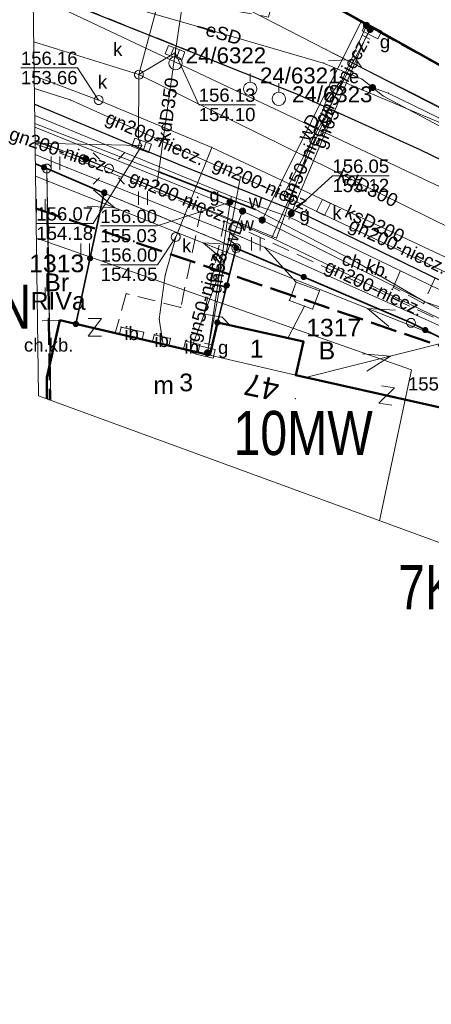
# Model space of a CAD drawing. Header units: metres. Extents: x 6492566 to 6492823, y 5613584 to 5613735.
# Tile 3 of 32: x 6492652 to 6492675, y 5613613 to 5613668. Entities that reach past the tile are written whole.
import ezdxf
from ezdxf.enums import TextEntityAlignment as Align

# ---------------------------------------------------------------- set-up
doc = ezdxf.new("R2010")
doc.units = ezdxf.units.M
for name, pattern in [('L_0_06', [2, 1.5, -0.5]), ('L_2_17', [0]), ('PRZER1-1', [2, 1, -1]), ('PRZER2-1', [3, 2, -1]), ('PRZER3-1', [4, 3, -1])]:
    doc.linetypes.add(name, pattern=pattern)
doc.layers.get('0').update_dxf_attribs({"linetype": 'CONTINUOUS', "lineweight": 18, "true_color": 0x000000})
for name, color, linetype, lineweight in [('GEPADR', 7, 'CONTINUOUS', 18), ('GEPADR_O', 7, 'CONTINUOUS', 18), ('GEPPGD', 7, 'CONTINUOUS', 18), ('GEPPHC', 7, 'CONTINUOUS', 18), ('GESBLO', 7, 'CONTINUOUS', 18), ('GESBLO_O', 7, 'CONTINUOUS', 18), ('GESBZO', 7, 'CONTINUOUS', 50), ('GESBZO_O', 7, 'CONTINUOUS', 50), ('GESDZI', 7, 'CONTINUOUS', 18), ('GESDZI_O', 7, 'CONTINUOUS', 18), ('GOSRBG', 7, 'CONTINUOUS', 18), ('GSLKOG', 7, 'CONTINUOUS', 35), ('GSLKRW', 7, 'CONTINUOUS', 25), ('GSPPPK', 7, 'CONTINUOUS', 18), ('GSPPPK_O', 7, 'CONTINUOUS', 18), ('GSPPRB', 7, 'CONTINUOUS', 18), ('GSPWPS_O', 7, 'CONTINUOUS', 13), ('GSSIIN', 7, 'CONTINUOUS', 18), ('GSSIIN_O', 7, 'CONTINUOUS', 18), ('GSSKOD', 7, 'PRZER2-1', 18), ('GSSKOD_O', 7, 'PRZER2-1', 18), ('GSSUTR', 7, 'PRZER2-1', 18), ('GULLOB', 7, 'CONTINUOUS', 35), ('GUPELA', 7, 'CONTINUOUS', 18), ('GUPIWZ', 7, 'CONTINUOUS', 18), ('GUPIWZ_O', 7, 'CONTINUOUS', 18), ('GUPPRZ', 7, 'CONTINUOUS', 18), ('GUPPRZ_O', 7, 'CONTINUOUS', 18), ('GUPZCP', 7, 'CONTINUOUS', 18), ('GUSIKP', 7, 'CONTINUOUS', 18)]:
    doc.layers.add(name, color=color, linetype=linetype, lineweight=lineweight)
for name, color, linetype, lineweight, true_color in [('GESKKL', 7, 'PRZER3-1', 18, 0x24bc24), ('GESKKL_O', 7, 'PRZER3-1', 18, 0x24bc24), ('GESUZY', 7, 'PRZER1-1', 18, 0x008000), ('GESUZY_O', 7, 'PRZER1-1', 18, 0x008000), ('GULEPR', 1, 'CONTINUOUS', 18, 0xff0000), ('GULEPR_O', 1, 'CONTINUOUS', 18, 0xff0000), ('GULGPR', 7, 'CONTINUOUS', 18, 0xbfbf00), ('GULGPR_O', 7, 'CONTINUOUS', 18, 0xbfbf00), ('GULKPR', 7, 'CONTINUOUS', 18, 0x803300), ('GULKPR_O', 7, 'CONTINUOUS', 18, 0x803300), ('GULTPR', 7, 'CONTINUOUS', 18, 0xff9100), ('GULWPR', 5, 'CONTINUOUS', 18, 0x0000ff), ('GULWPR_O', 5, 'CONTINUOUS', 18, 0x0000ff), ('GUPEUT', 1, 'CONTINUOUS', 18, 0xff0000), ('GUPEUT_O', 1, 'CONTINUOUS', 18, 0xff0000), ('GUPGSG', 7, 'CONTINUOUS', 18, 0xbfbf00), ('GUPGSG_O', 7, 'CONTINUOUS', 18, 0xbfbf00), ('GUPGUT', 7, 'CONTINUOUS', 18, 0xbfbf00), ('GUPGZA', 7, 'CONTINUOUS', 18, 0xbfbf00), ('GUPGZA_O', 7, 'CONTINUOUS', 18, 0xbfbf00), ('GUPKKS', 7, 'CONTINUOUS', 18, 0x803300), ('GUPKSD', 7, 'CONTINUOUS', 18, 0x803300), ('GUPKSD_O', 7, 'CONTINUOUS', 18, 0x803300), ('GUPWZA', 5, 'CONTINUOUS', 18, 0x0000ff), ('GUPWZA_O', 5, 'CONTINUOUS', 18, 0x0000ff), ('mpzp_linia_zabudowy_nieprzekraczalna', 7, 'L_2_17', 18, 0xd2691e), ('mpzp_linie_rozgraniczajace', 7, 'L_0_06', 50, 0xd2691e)]:
    doc.layers.add(name, color=color, linetype=linetype, lineweight=lineweight, true_color=true_color)
doc.styles.add('Arial', font='Arial.ttf')
doc.styles.add('GEO-INFO', font='Arial')
doc.linetypes.add('L_2_17_SHX', pattern='A,0,-0.25,[5,mdcp Biasa 06 III 2025.shx,S=0.05,R=0,X=0,Y=0],-0.5,[6,mdcp Biasa 06 III 2025.shx,S=0.05,R=0,X=0,Y=0],-0.5,[7,mdcp Biasa 06 III 2025.shx,S=0.05,R=0,X=0,Y=0],-0.5,[8,mdcp Biasa 06 III 2025.shx,S=0.05,R=0,X=0,Y=0],-0.5,-0.5,-0.5,-0.5,-0.5,-0.25', length=4.5)

# ---------------------------------------------------------------- blocks, each defined once
blk = doc.blocks.new('SOPGM')
at = {"color": 0}
blk.add_lwpolyline([(0, 1.75), (0, 0.75)], dxfattribs=at)
blk.add_lwpolyline([(0, 0.75), (0.231763, 0.713292), (0.440839, 0.606763), (0.606763, 0.440839), (0.713292, 0.231763), (0.75, 0), (0.713292, -0.231763), (0.606763, -0.440839), (0.440839, -0.606763), (0.231763, -0.713292), (0, -0.75), (-0.231763, -0.713292), (-0.440839, -0.606763), (-0.606763, -0.440839), (-0.713292, -0.231763), (-0.75, 0), (-0.713292, 0.231763), (-0.606763, 0.440839), (-0.440839, 0.606763), (-0.231763, 0.713292)], close=True, dxfattribs=at)
blk = doc.blocks.new('EPPHC')
at = {"color": 0}
blk.add_lwpolyline([(-0.75, 1), (0.75, 1), (-0.75, -1), (0.75, -1)], dxfattribs=at)
blk = doc.blocks.new('SPTRW')
at = {"color": 0}
for points in [[(-0.51332, 0.7233), (-0.51332, -0.7767)], [(0.48668, -0.7767), (0.48668, 0.7233)]]:
    blk.add_lwpolyline(points, dxfattribs=at)
blk = doc.blocks.new('KOLO')
blk.add_hatch(color=0).paths.add_polyline_path([(-0.5, 0), (-0.482963, -0.12941), (-0.433013, -0.25), (-0.353553, -0.353553), (-0.25, -0.433013), (-0.12941, -0.482963), (0, -0.5), (0.12941, -0.482963), (0.25, -0.433013), (0.353553, -0.353553), (0.433013, -0.25), (0.482963, -0.12941), (0.5, 0), (0.482963, 0.12941), (0.433013, 0.25), (0.353553, 0.353553), (0.25, 0.433013), (0.12941, 0.482963), (0, 0.5), (-0.12941, 0.482963), (-0.25, 0.433013), (-0.353553, 0.353553), (-0.433013, 0.25), (-0.482963, 0.12941)])
blk = doc.blocks.new('OKRAG_PELNY')
at = {"color": 0}
blk.add_lwpolyline([(0, 0.5), (0.12941, 0.482963), (0.25, 0.433013), (0.353553, 0.353553), (0.433013, 0.25), (0.482963, 0.12941), (0.5, 0), (0.482963, -0.12941), (0.433013, -0.25), (0.353553, -0.353553), (0.25, -0.433013), (0.12941, -0.482963), (0, -0.5), (-0.12941, -0.482963), (-0.25, -0.433013), (-0.353553, -0.353553), (-0.433013, -0.25), (-0.482963, -0.12941), (-0.5, 0), (-0.482963, 0.12941), (-0.433013, 0.25), (-0.353553, 0.353553), (-0.25, 0.433013), (-0.12941, 0.482963)], close=True, dxfattribs=at)
blk = doc.blocks.new('PROSTOKAT1_5-1_PELNY')
at = {"color": 0}
blk.add_lwpolyline([(0.75, -0.5), (-0.75, -0.5), (-0.75, 0.5), (0.75, 0.5)], close=True, dxfattribs=at)
blk = doc.blocks.new('SUUS05')
at = {"color": 0}
blk.add_lwpolyline([(0.5, -0.25), (-0.5, -0.25), (-0.5, 0.25), (0.5, 0.25)], close=True, dxfattribs=at)
for points in [[(-0.175, -0.25), (-0.175, 0.25)], [(0.175, -0.25), (0.175, 0.25)]]:
    blk.add_lwpolyline(points, dxfattribs=at)
blk = doc.blocks.new('SUTP1')
at = {"color": 0}
for points in [[(-0.135, 0), (-1.865, -1)], [(1.865, 0), (0.135, 1)]]:
    blk.add_lwpolyline(points, dxfattribs=at)
blk = doc.blocks.new('SUEP1')
at = {"color": 0}
blk.add_lwpolyline([(-1.5, -1), (1.5, 0), (-1.5, 1)], dxfattribs=at)
blk = doc.blocks.new('POINT')
at = {"color": 0}
blk.add_point((0, 0), dxfattribs=at)
blk = doc.blocks.new('SUEO')
blk.add_hatch(color=0).paths.add_polyline_path([(-0.002174, 0.089974), (0.023762, 0.086807), (0.042561, 0.0793), (0.060131, 0.066965), (0.076266, 0.047786), (0.086234, 0.025762), (0.089972, 0.002226), (0.088646, -0.015553), (0.081114, -0.038994), (0.066834, -0.060276), (0.049699, -0.075033), (0.027576, -0.085671), (0.004027, -0.08991), (-0.019639, -0.087831), (-0.040932, -0.080154), (-0.059082, -0.067892), (-0.073734, -0.051607), (-0.08374, -0.032979), (-0.089221, -0.011817), (-0.089063, 0.012951), (-0.082571, 0.035806), (-0.069528, 0.057148), (-0.048957, 0.075519), (-0.026898, 0.085887)])
at = {"color": 0}
for points in [[(-1.767767, 1.767767), (-1.06066, 1.06066)], [(1.767767, 1.767767), (1.06066, 1.06066)], [(-1.767767, -1.767767), (-1.06066, -1.06066)], [(1.767767, -1.767767), (1.06066, -1.06066)]]:
    blk.add_lwpolyline(points, dxfattribs=at)
blk = doc.blocks.new('SZAFA1')
at = {"color": 0}
blk.add_lwpolyline([(-1, -0.5), (-1, 0.5), (1, 0.5), (1, -0.5)], close=True, dxfattribs=at)
blk = doc.blocks.new('PION_C')
at = {"color": 0}
blk.add_lwpolyline([(0, 0.5), (0, -0.5)], dxfattribs=at)
blk = doc.blocks.new('EPPGS')
at = {"color": 0}
blk.add_lwpolyline([(0, 0.5), (0.154508, 0.475528), (0.293893, 0.404508), (0.404508, 0.293893), (0.475528, 0.154508), (0.5, 0), (0.475528, -0.154508), (0.404508, -0.293893), (0.293893, -0.404508), (0.154508, -0.475528), (0, -0.5), (-0.154508, -0.475528), (-0.293893, -0.404508), (-0.404508, -0.293893), (-0.475528, -0.154508), (-0.5, 0), (-0.475528, 0.154508), (-0.404508, 0.293893), (-0.293893, 0.404508), (-0.154508, 0.475528)], close=True, dxfattribs=at)
blk = doc.blocks.new('EPPGN')
blk.add_hatch(color=0).paths.add_polyline_path([(0, -0.09), (0.027812, -0.085595), (0.052901, -0.072812), (0.072812, -0.052901), (0.085595, -0.027812), (0.09, 0), (0.085595, 0.027812), (0.072812, 0.052901), (0.052901, 0.072812), (0.027812, 0.085595), (0, 0.09), (-0.027812, 0.085595), (-0.052901, 0.072812), (-0.072812, 0.052901), (-0.085595, 0.027812), (-0.09, 0), (-0.085595, -0.027812), (-0.072812, -0.052901), (-0.052901, -0.072812), (-0.027812, -0.085595)])

msp = doc.modelspace()

# ---------------------------------------------------------------- hatches: boundary and pattern name
at = {"layer": 'GSSUTR', "linetype": 'Continuous', "lineweight": 18}
h = msp.add_hatch(dxfattribs=at)
h.set_pattern_fill('PTTU04', scale=0.5, style=0)
h.set_pattern_definition([(90, (6490000, 5610000), (-2.5, 2.5), [0.75, -4.25]), (90, (6490000.5, 5610000), (-2.5, 2.5), [0.75, -4.25])])
h.paths.add_polyline_path([(6492653.083, 5613659.987), (6492652.444, 5613660.255), (6492652.564, 5613651.365), (6492653.824, 5613651.4), (6492654.732, 5613651.189), (6492656.338, 5613658.589)], flags=0)

# ---------------------------------------------------------------- linework, layer by layer
at = {"layer": 'GESBLO', "color": 7, "linetype": 'Continuous', "lineweight": 18, "elevation": 10.18}
msp.add_lwpolyline([(6492653.089, 5613646.957), (6492653.09, 5613648.163), (6492653.824, 5613651.4), (6492662.294, 5613649.425), (6492667.153, 5613648.292), (6492677.428, 5613645.999), (6492675.677, 5613638.682)], dxfattribs=at)
msp.add_lwpolyline([(6492667.597, 5613650.201), (6492667.153, 5613648.292), (6492662.294, 5613649.425), (6492662.726, 5613651.275)], close=True, dxfattribs=at)
at = {"layer": 'GESBZO', "color": 7, "linetype": 'Continuous', "lineweight": 50, "elevation": 10.18}
msp.add_lwpolyline([(6492669.1, 5613669.29), (6492686.99, 5613659.29), (6492692.99, 5613669.94), (6492693.37, 5613670.79), (6492693.18, 5613670.89), (6492675.45, 5613680.69)], close=True, dxfattribs=at)
for points in [[(6492653.089, 5613646.957), (6492653.09, 5613648.163), (6492653.824, 5613651.4), (6492662.294, 5613649.425)], [(6492662.294, 5613649.425), (6492662.726, 5613651.275), (6492667.597, 5613650.201), (6492667.153, 5613648.292), (6492677.428, 5613645.999), (6492675.677, 5613638.682)]]:
    msp.add_lwpolyline(points, dxfattribs=at)
at = {"layer": 'GESDZI', "color": 7, "linetype": 'Continuous', "lineweight": 18, "elevation": 10.22}
msp.add_lwpolyline([(6492663.734, 5613669.427), (6492667.694, 5613694.981), (6492667.899, 5613691.347), (6492683.044, 5613692.094), (6492682.449, 5613684.063), (6492695.29, 5613683.17), (6492693.37, 5613670.79), (6492692.99, 5613669.94), (6492686.99, 5613659.29), (6492669.1, 5613669.29)], close=True, dxfattribs=at)
for points in [[(6492652.284, 5613672.127), (6492657.755, 5613670.615), (6492660.952, 5613669.646), (6492663.734, 5613669.427), (6492669.1, 5613669.29), (6492686.99, 5613659.29), (6492698.202, 5613653.21), (6492717.674, 5613642.532)], [(6492817.395, 5613588.384), (6492808.785, 5613592.168), (6492808.786, 5613592.768), (6492805.441, 5613594.169), (6492785.252, 5613602.616), (6492780.941, 5613604.274), (6492776.103, 5613605.919), (6492765.546, 5613610.193), (6492750.941, 5613616.108), (6492734.316, 5613622.599), (6492717.505, 5613629.843), (6492705.319, 5613635.902), (6492694.68, 5613641.356), (6492681.198, 5613647.4), (6492678.56, 5613648.628), (6492678.176, 5613648.975), (6492673.667, 5613651.256), (6492663.793, 5613655.484), (6492656.338, 5613658.589), (6492653.083, 5613659.987), (6492652.445, 5613660.206)], [(6492652.445, 5613660.206), (6492653.083, 5613659.987), (6492653.307, 5613646.877)], [(6492653.307, 5613646.877), (6492653.083, 5613659.987)], [(6492653.083, 5613659.987), (6492656.338, 5613658.589), (6492663.793, 5613655.484), (6492673.667, 5613651.256), (6492678.176, 5613648.975), (6492675.776, 5613638.646)]]:
    msp.add_lwpolyline(points, dxfattribs=at)
at = {"layer": 'GESKKL', "color": 82, "linetype": 'PRZER3-1', "lineweight": 18, "ltscale": 0.5, "true_color": 0x24bc24, "elevation": 10.06}
msp.add_lwpolyline([(6492652.445, 5613660.206), (6492653.083, 5613659.987), (6492653.307, 5613646.877)], dxfattribs=at)
at = {"layer": 'GESUZY', "color": 96, "linetype": 'PRZER1-1', "lineweight": 18, "ltscale": 0.5, "true_color": 0x008000, "elevation": 10.08}
msp.add_lwpolyline([(6492663.734, 5613669.427), (6492667.694, 5613694.981), (6492667.899, 5613691.347), (6492683.044, 5613692.094), (6492682.449, 5613684.063), (6492695.29, 5613683.17), (6492693.37, 5613670.79), (6492692.99, 5613669.94), (6492686.99, 5613659.29), (6492669.1, 5613669.29)], close=True, dxfattribs=at)
for points in [[(6492652.284, 5613672.127), (6492657.755, 5613670.615), (6492660.952, 5613669.646), (6492663.734, 5613669.427), (6492669.1, 5613669.29), (6492686.99, 5613659.29), (6492698.202, 5613653.21), (6492717.674, 5613642.532)], [(6492652.445, 5613660.206), (6492653.083, 5613659.987), (6492653.307, 5613646.877)], [(6492817.395, 5613588.384), (6492808.785, 5613592.168), (6492808.786, 5613592.768), (6492805.441, 5613594.169), (6492785.252, 5613602.616), (6492780.941, 5613604.274), (6492776.103, 5613605.919), (6492765.546, 5613610.193), (6492750.941, 5613616.108), (6492741.98, 5613619.61), (6492734.316, 5613622.599), (6492717.505, 5613629.843), (6492705.319, 5613635.902), (6492694.68, 5613641.356), (6492681.198, 5613647.4), (6492678.56, 5613648.628), (6492678.176, 5613648.975), (6492673.667, 5613651.256), (6492663.793, 5613655.484), (6492656.338, 5613658.589), (6492653.083, 5613659.987), (6492652.445, 5613660.206)], [(6492653.307, 5613646.877), (6492653.083, 5613659.987)], [(6492653.083, 5613659.987), (6492656.338, 5613658.589), (6492663.793, 5613655.484), (6492673.667, 5613651.256), (6492678.176, 5613648.975), (6492675.776, 5613638.646)]]:
    msp.add_lwpolyline(points, dxfattribs=at)
at = {"layer": 'GOSRBG', "color": 7, "linetype": 'Continuous', "lineweight": 18, "elevation": 10.04}
msp.add_lwpolyline([(6492817.555, 5613644.538), (6492815.362, 5613734.12), (6492701.054, 5613732.094), (6492651.49, 5613730.982), (6492652.622, 5613647.128), (6492704.994, 5613627.943), (6492817.382, 5613583.79)], close=True, dxfattribs=at)
at = {"layer": 'GSLKOG', "color": 7, "linetype": 'Continuous', "lineweight": 35, "elevation": 10.18}
for points in [[(6492656.338, 5613658.589), (6492653.083, 5613659.987), (6492652.444, 5613660.255)], [(6492654.732, 5613651.189), (6492656.338, 5613658.634)], [(6492662.726, 5613651.275), (6492663.793, 5613655.484)], [(6492678.176, 5613648.975), (6492673.667, 5613651.256), (6492663.793, 5613655.484)]]:
    msp.add_lwpolyline(points, dxfattribs=at)
at = {"layer": 'GSLKRW', "color": 7, "linetype": 'Continuous', "lineweight": 25, "elevation": 10.18}
for points in [[(6492652.31, 5613670.174), (6492667.206, 5613664.205), (6492674.168, 5613661.056), (6492681.969, 5613657.27), (6492694.606, 5613651.035), (6492702.151, 5613647.322), (6492715.546, 5613641.242)], [(6492652.399, 5613663.632), (6492660.558, 5613660.207), (6492667.862, 5613657.296), (6492684.349, 5613649.26), (6492702.281, 5613640.585), (6492734.089, 5613626.294), (6492754.548, 5613617.511), (6492770.842, 5613611.225), (6492773.69, 5613610.02)]]:
    msp.add_lwpolyline(points, dxfattribs=at)
at = {"layer": 'GSPPRB', "color": 7, "linetype": 'Continuous', "lineweight": 18}
for p in [(6492661.62, 5613668.008, 10.28), (6492670.826, 5613668.262, 10.28), (6492662.455, 5613667.774, 10.28), (6492668.861, 5613666.719, 10.28), (6492668.726, 5613665.947, 10.28), (6492669.71, 5613664.94, 10.28), (6492670.905, 5613665.031, 10.28), (6492664.315, 5613664.136, 10.28), (6492667.206, 5613664.205, 10.28), (6492672.079, 5613664.098, 10.28), (6492672.382, 5613664.25, 10.28), (6492654.41, 5613663.86, 10.28), (6492668.88, 5613663.82, 10.28), (6492657.545, 5613661.472, 10.28), (6492658.268, 5613661.626, 10.28), (6492662.408, 5613661.181, 10.28), (6492655.626, 5613661.024, 10.28), (6492674.168, 5613661.056, 10.28), (6492654.22, 5613660.033, 10.28), (6492654.989, 5613660.422, 10.28), (6492660.558, 5613660.207, 10.28), (6492653.083, 5613659.987, 10.28), (6492659.41, 5613659.8, 10.28), (6492659.31, 5613659.021, 10.28), (6492656.338, 5613658.634, 10.28), (6492656.338, 5613658.589, 10.28), (6492663.52, 5613658.4, 10.28), (6492663.48, 5613658.25, 10.28), (6492661.811, 5613657.671, 10.28), (6492664.874, 5613657.665, 10.28), (6492667.862, 5613657.296, 10.28), (6492663.136, 5613657.013, 10.28), (6492666.77, 5613657.13, 10.28), (6492666.77, 5613657.13, 10.28), (6492666.81, 5613657.24, 10.28), (6492669.696, 5613656.402, 10.28), (6492664.11, 5613656.094, 10.28), (6492666.06, 5613656.05, 10.28), (6492663.793, 5613655.484, 10.28), (6492665.411, 5613655.523, 10.28), (6492670.634, 5613654.675, 10.28), (6492673.27, 5613654.66, 10.28), (6492659.777, 5613653.96, 10.28), (6492667.177, 5613653.557, 10.28), (6492667.177, 5613653.557, 10.28), (6492657.577, 5613652.913, 10.28), (6492668.493, 5613653.07, 10.28), (6492672.661, 5613653.262, 10.28), (6492666.793, 5613652.521, 10.28), (6492674.382, 5613652.343, 10.28), (6492674.441, 5613652.451, 10.28), (6492660.659, 5613652.129, 10.28), (6492661.973, 5613651.743, 10.28), (6492667.643, 5613652.206, 10.28), (6492668.109, 5613652.033, 10.28), (6492653.824, 5613651.4, 10.28), (6492654.732, 5613651.189, 10.28), (6492659.445, 5613651.455, 10.28), (6492662.726, 5613651.275, 10.28), (6492662.726, 5613651.275, 10.28), (6492662.99, 5613651.586, 10.28), (6492673.667, 5613651.256, 10.28), (6492656.954, 5613650.67, 10.28), (6492657.19, 5613650.615, 10.28), (6492657.284, 5613651.018, 10.28), (6492658.562, 5613650.72, 10.28), (6492659.163, 5613650.586, 10.28), (6492663.457, 5613651.114, 10.28), (6492658.469, 5613650.317, 10.28), (6492659.067, 5613650.178, 10.28), (6492659.66, 5613650.04, 10.28), (6492660.076, 5613650.373, 10.28), (6492660.922, 5613650.229, 10.28), (6492661.74, 5613650.039, 10.28), (6492666.712, 5613650.396, 10.28), (6492667.597, 5613650.201, 10.28), (6492659.981, 5613649.965, 10.28), (6492660.815, 5613649.77, 10.28), (6492661.203, 5613649.68, 10.28), (6492661.633, 5613649.579, 10.28), (6492662.294, 5613649.425, 10.28), (6492653.09, 5613648.163, 10.28), (6492667.153, 5613648.292, 10.28), (6492667.696, 5613648.171, 10.28)]:
    msp.add_point(p, dxfattribs=at)
at = {"layer": 'GSSIIN', "color": 7, "linetype": 'Continuous', "lineweight": 18, "elevation": 10.18}
for points in [[(6492657.19, 5613650.615), (6492657.284, 5613651.018), (6492658.562, 5613650.72), (6492658.469, 5613650.317)], [(6492659.067, 5613650.178), (6492659.163, 5613650.586), (6492660.076, 5613650.373), (6492659.981, 5613649.965)], [(6492660.815, 5613649.77), (6492660.922, 5613650.229), (6492661.74, 5613650.039), (6492661.633, 5613649.579)]]:
    msp.add_lwpolyline(points, close=True, dxfattribs=at)
at = {"layer": 'GSSKOD', "color": 7, "linetype": 'PRZER2-1', "lineweight": 18, "ltscale": 0.5, "elevation": 10.18}
for points in [[(6492652.284, 5613672.127), (6492655.243, 5613671.309), (6492655.121, 5613670.869), (6492656.067, 5613670.607), (6492656.189, 5613671.048), (6492657.755, 5613670.615), (6492657.878, 5613670.56), (6492659.283, 5613670.171), (6492663.68, 5613668.907), (6492665.61, 5613668.55), (6492665.75, 5613669.05), (6492666.1, 5613670.34), (6492669.18, 5613669.179), (6492686.953, 5613659.268), (6492698.202, 5613653.21), (6492715.18, 5613643.9), (6492717.55, 5613646.237), (6492719.042, 5613647.619), (6492724.875, 5613646.943), (6492724.532, 5613646.399), (6492722.989, 5613639.976), (6492733.062, 5613635.871), (6492735.956, 5613634.691), (6492752, 5613627.83)], [(6492752, 5613627.83), (6492750.17, 5613626.06), (6492742.377, 5613629.195), (6492728.372, 5613635.462), (6492715.546, 5613641.242), (6492702.151, 5613647.322), (6492694.606, 5613651.035), (6492681.969, 5613657.27), (6492674.168, 5613661.056), (6492667.206, 5613664.205), (6492652.31, 5613670.174)], [(6492675.028, 5613653.803), (6492674.382, 5613652.343), (6492672.661, 5613653.262), (6492673.27, 5613654.66), (6492669.696, 5613656.402), (6492667.862, 5613657.296), (6492660.558, 5613660.207), (6492657.545, 5613661.472), (6492652.399, 5613663.632)], [(6492652.429, 5613661.387), (6492654.989, 5613660.422), (6492661.811, 5613657.671), (6492660.659, 5613652.129), (6492657.577, 5613652.913), (6492656.954, 5613650.67), (6492657.19, 5613650.615), (6492657.284, 5613651.018), (6492658.562, 5613650.72), (6492658.469, 5613650.317), (6492659.067, 5613650.178), (6492659.163, 5613650.586), (6492660.076, 5613650.373), (6492659.981, 5613649.965), (6492660.815, 5613649.77), (6492660.922, 5613650.229), (6492661.74, 5613650.039), (6492661.633, 5613649.579), (6492662.294, 5613649.425), (6492662.726, 5613651.275), (6492663.457, 5613651.114), (6492662.99, 5613651.586), (6492661.973, 5613651.743), (6492663.136, 5613657.013), (6492678.42, 5613649.98)], [(6492653.089, 5613646.957), (6492653.09, 5613648.163), (6492653.824, 5613651.4), (6492652.564, 5613651.365)]]:
    msp.add_lwpolyline(points, dxfattribs=at)
at = {"layer": 'GSSUTR', "color": 7, "linetype": 'PRZER2-1', "lineweight": 18, "ltscale": 0.5, "elevation": 10.1}
for points in [[(6492652.444, 5613660.255), (6492653.083, 5613659.987), (6492656.338, 5613658.589), (6492654.732, 5613651.189), (6492653.824, 5613651.4)], [(6492653.824, 5613651.4), (6492652.564, 5613651.365)]]:
    msp.add_lwpolyline(points, dxfattribs=at)
for points in [[(6492653.589, 5613660.31), (6492653.579, 5613660.29), (6492653.599, 5613660.29)], [(6492658.525, 5613658.329), (6492658.515, 5613658.309), (6492658.535, 5613658.309)], [(6492664.903, 5613655.75), (6492664.893, 5613655.73), (6492664.913, 5613655.73)]]:
    msp.add_lwpolyline(points, close=True, dxfattribs=at)
at = {"layer": 'GULEPR', "color": 1, "linetype": 'Continuous', "lineweight": 18, "true_color": 0xff0000, "elevation": 10.14}
for points in [[(6492652.43, 5613671.31), (6492654.582, 5613671.032), (6492655.487, 5613669.944), (6492656.541, 5613669.475), (6492661.62, 5613668.008), (6492662.455, 5613667.774), (6492668.726, 5613665.947), (6492670.905, 5613665.031), (6492671.492, 5613664.564)], [(6492652.426, 5613661.589), (6492656.6, 5613659.98), (6492666.06, 5613656.05), (6492668.88, 5613663.82), (6492669.71, 5613664.94), (6492676.68, 5613662.01), (6492686.74, 5613657.31), (6492697.62, 5613651.91), (6492698.31, 5613652.43), (6492699.85, 5613650.63), (6492702.55, 5613648.34), (6492711.12, 5613644.18), (6492713.96, 5613642.69)], [(6492671.492, 5613664.564), (6492672.382, 5613664.25), (6492675.241, 5613662.855), (6492677.422, 5613660.154), (6492694.053, 5613651.965), (6492696.775, 5613650.574), (6492713.641, 5613643.503), (6492715.635, 5613643.056), (6492722.564, 5613641.912), (6492723.771, 5613642.078), (6492725.589, 5613641.656)], [(6492652.414, 5613662.531), (6492659.41, 5613659.8), (6492664.874, 5613657.665), (6492670.634, 5613654.675), (6492674.441, 5613652.451), (6492678.314, 5613651.116), (6492682.336, 5613649.442), (6492686.714, 5613646.082), (6492690.608, 5613644.355), (6492695.618, 5613642.115), (6492701.276, 5613638.849), (6492705.915, 5613636.777), (6492712.143, 5613633.683), (6492717.885, 5613631.132), (6492726.974, 5613626.883), (6492732.42, 5613624.176), (6492736.299, 5613622.695)], [(6492652.437, 5613660.786), (6492654.22, 5613660.033), (6492664.11, 5613656.094), (6492680.405, 5613648.815), (6492689.583, 5613644.532), (6492702.605, 5613637.879), (6492720.659, 5613629.28), (6492726.562, 5613626.733), (6492736.299, 5613622.695)], [(6492817.395, 5613588.453), (6492803.12, 5613594.6), (6492768.79, 5613609.11), (6492750.74, 5613616.41), (6492735.2, 5613622.65), (6492707.44, 5613635.26), (6492675.86, 5613650.22), (6492652.454, 5613659.557)], [(6492675.86, 5613650.22), (6492667.696, 5613648.171)]]:
    msp.add_lwpolyline(points, dxfattribs=at)
msp.add_lwpolyline([(6492671.492, 5613664.564), (6492672.079, 5613664.098), (6492679.739, 5613659.998), (6492690.387, 5613655.177), (6492697.04, 5613651.642), (6492705.213, 5613647.651), (6492714.358, 5613642.985), (6492722.731, 5613639.608), (6492733.506, 5613635.011), (6492735.628, 5613634.033), (6492745.018, 5613629.686), (6492750.541, 5613627.228), (6492761.637, 5613623.011), (6492761.456, 5613622.49), (6492758.68, 5613616.242), (6492758.463, 5613615.73, 0.330388), (6492758.86, 5613614.743), (6492760.625, 5613614.224), (6492766.613, 5613611.796), (6492773.632, 5613609.176), (6492781.042, 5613606.534), (6492785.924, 5613604.741)], format="xyb", dxfattribs=at)
at = {"layer": 'GULGPR', "color": 52, "linetype": 'Continuous', "lineweight": 18, "true_color": 0xbfbf00, "elevation": 10.14}
for points in [[(6492665.8, 5613656.07), (6492671.15, 5613668.08)], [(6492666.44, 5613658.46), (6492671.36, 5613667.85)], [(6492671.12, 5613667.41), (6492671.36, 5613667.85), (6492671.461, 5613667.764)], [(6492666.81, 5613657.24), (6492666.77, 5613657.13), (6492666.77, 5613657.13), (6492666.9, 5613657.44), (6492671.12, 5613667.41)], [(6492652.387, 5613664.513), (6492654.41, 5613663.86), (6492664.04, 5613659.54)], [(6492652.407, 5613662.988), (6492663.52, 5613658.4), (6492666.81, 5613657.24), (6492687.07, 5613647.43), (6492695.88, 5613643.22), (6492703.88, 5613639.24), (6492718.65, 5613632.56), (6492725.12, 5613629.54), (6492727.66, 5613628.35), (6492737.38, 5613624.27), (6492761.89, 5613613.08), (6492763.74, 5613612.35), (6492774.47, 5613607.9), (6492782.55, 5613604.7), (6492791.45, 5613601.22), (6492811.47, 5613594.32), (6492817.406, 5613592.295)], [(6492652.427, 5613661.512), (6492655.29, 5613660.53)], [(6492655.29, 5613660.53), (6492665.8, 5613656.07)], [(6492664.04, 5613659.54), (6492662.17, 5613649.56)], [(6492664.04, 5613659.54), (6492666.44, 5613658.46)], [(6492663.52, 5613658.4), (6492663.48, 5613658.25), (6492663.44, 5613658.09), (6492662.24, 5613650.05)], [(6492666.44, 5613658.46), (6492687.72, 5613648.39)], [(6492665.8, 5613656.07), (6492687.03, 5613645.84)], [(6492662.24, 5613650.05), (6492662.17, 5613649.56), (6492662.06, 5613649.61)]]:
    msp.add_lwpolyline(points, dxfattribs=at)
at = {"layer": 'GULKPR', "color": 36, "linetype": 'Continuous', "lineweight": 18, "true_color": 0x803300, "elevation": 10.14}
for points in [[(6492660.874, 5613670.059), (6492660.337, 5613666.525), (6492659.31, 5613659.021)], [(6492707.084, 5613642.235), (6492684.178, 5613652.512), (6492658.291, 5613665.295), (6492652.351, 5613667.157)], [(6492658.291, 5613665.295), (6492660.337, 5613666.525)], [(6492702.118, 5613634.825), (6492704.087, 5613641.863), (6492694.68, 5613646.107), (6492680.839, 5613652.521), (6492662.408, 5613661.181), (6492656.016, 5613663.855), (6492652.377, 5613665.231)], [(6492658.291, 5613665.295), (6492658.268, 5613661.626), (6492658.456, 5613661.292)], [(6492652.429, 5613661.413), (6492658.456, 5613661.292)], [(6492662.408, 5613661.181), (6492660.373, 5613656.109), (6492659.777, 5613653.96), (6492659.445, 5613651.455), (6492659.66, 5613650.04)], [(6492667.177, 5613653.557), (6492665.411, 5613655.523)], [(6492666.712, 5613650.396), (6492667.643, 5613652.206)]]:
    msp.add_lwpolyline(points, dxfattribs=at)
at = {"layer": 'GULLOB', "color": 7, "linetype": 'Continuous', "lineweight": 35, "elevation": 10.12}
for points in [[(6492662.455, 5613667.774), (6492661.62, 5613668.008)], [(6492664.874, 5613657.665), (6492659.41, 5613659.8)]]:
    msp.add_lwpolyline(points, dxfattribs=at)
at = {"layer": 'GULTPR', "color": 30, "linetype": 'Continuous', "lineweight": 18, "true_color": 0xff9100, "elevation": 10.14}
for points in [[(6492769.704, 5613620.508), (6492722.589, 5613639.171), (6492702.205, 5613649.583), (6492664.589, 5613668.906), (6492664.86, 5613699.901), (6492651.914, 5613699.518)], [(6492652.408, 5613669.769), (6492664.315, 5613664.136), (6492691.229, 5613651.454), (6492716.383, 5613639.748), (6492724.595, 5613636.013), (6492752.803, 5613624.376), (6492769.291, 5613617.618)], [(6492664.589, 5613668.906), (6492668.861, 5613666.719), (6492690.402, 5613655.836), (6492707.33, 5613647.448), (6492714.294, 5613643.807), (6492714.67, 5613643.245), (6492718.665, 5613640.89), (6492722.589, 5613639.171), (6492722.959, 5613640.177), (6492722.713, 5613642.068), (6492723.198, 5613648.461), (6492719.957, 5613650.278)]]:
    msp.add_lwpolyline(points, dxfattribs=at)
at = {"layer": 'GULWPR', "color": 5, "linetype": 'Continuous', "lineweight": 18, "true_color": 0x0000ff, "elevation": 10.14}
for points in [[(6492665.259, 5613657.069), (6492670.826, 5613668.262)], [(6492652.416, 5613662.331), (6492655.626, 5613661.024), (6492664.151, 5613657.579), (6492665.259, 5613657.069), (6492677.696, 5613650.82), (6492683.774, 5613647.768), (6492687.012, 5613646.337), (6492699.474, 5613640.52), (6492704.487, 5613637.945), (6492716.594, 5613632.347), (6492724.633, 5613628.635), (6492726.097, 5613627.833), (6492734.383, 5613624.554), (6492744.506, 5613620.441), (6492750.975, 5613617.701), (6492757.632, 5613615.094), (6492762.886, 5613613.047), (6492763.401, 5613612.839), (6492772.701, 5613609.089), (6492773.29, 5613608.837), (6492787.81, 5613603.07), (6492790.172, 5613602.009), (6492813.481, 5613592.642), (6492817.402, 5613590.953)], [(6492664.151, 5613657.579), (6492661.203, 5613649.68)]]:
    msp.add_lwpolyline(points, dxfattribs=at)
at = {"layer": 'GUPPRZ_O', "color": 36, "linetype": 'Continuous', "lineweight": 9, "true_color": 0x803300, "elevation": 10.8, "flags": 128}
for points in [[(6492656.439, 5613670.382), (6492659.642, 5613670.382), (6492658.291, 5613665.295)], [(6492664.876, 5613663.588), (6492661.673, 5613663.588), (6492660.337, 5613666.525)], [(6492651.621, 5613665.673), (6492654.824, 5613665.673), (6492656.016, 5613663.855)], [(6492651.621, 5613665.673), (6492654.824, 5613665.673)], [(6492661.673, 5613663.588), (6492664.876, 5613663.588)], [(6492652.497, 5613656.871), (6492655.7, 5613656.871), (6492658.456, 5613661.292)], [(6492652.497, 5613656.871), (6492655.7, 5613656.871)], [(6492656.135, 5613654.546), (6492659.338, 5613654.546), (6492660.373, 5613656.109)], [(6492656.135, 5613654.546), (6492659.338, 5613654.546)]]:
    msp.add_lwpolyline(points, dxfattribs=at)
at = {"layer": 'GUPPRZ_O', "color": 52, "linetype": 'Continuous', "lineweight": 9, "true_color": 0xbfbf00, "elevation": 10.8, "flags": 128}
for points in [[(6492672.43, 5613659.573), (6492669.227, 5613659.573), (6492666.9, 5613657.44)], [(6492669.227, 5613659.573), (6492672.43, 5613659.573)], [(6492656.115, 5613656.734), (6492659.319, 5613656.734), (6492663.44, 5613658.09)], [(6492656.115, 5613656.734), (6492659.319, 5613656.734)]]:
    msp.add_lwpolyline(points, dxfattribs=at)
at = {"layer": 'GUSIKP', "color": 36, "linetype": 'Continuous', "lineweight": 18, "true_color": 0x803300, "elevation": 10.14}
msp.add_lwpolyline([(6492667.177, 5613653.557), (6492668.493, 5613653.07), (6492668.109, 5613652.033), (6492666.793, 5613652.521)], close=True, dxfattribs=at)
at = {"layer": 'mpzp_linia_zabudowy_nieprzekraczalna', "linetype": 'CONTINUOUS', "lineweight": 18}
for p, q in [((6492669.1, 5613669.29), (6492698.202, 5613653.21)), ((6492673.69, 5613648.59), (6492652.501, 5613656.043)), ((6492671.896, 5613640.067), (6492673.69, 5613648.59))]:
    msp.add_line(p, q, dxfattribs=at)
at = {"layer": 'mpzp_linia_zabudowy_nieprzekraczalna', "linetype": 'L_2_17_SHX', "lineweight": 18}
for p, q in [((6492669.1, 5613669.29), (6492698.202, 5613653.21)), ((6492673.69, 5613648.59), (6492652.501, 5613656.043)), ((6492671.896, 5613640.067), (6492673.69, 5613648.59))]:
    msp.add_line(p, q, dxfattribs=at)
at = {"layer": 'mpzp_linie_rozgraniczajace', "lineweight": 50, "flags": 128}
for points in [[(6492652.284, 5613672.138), (6492660.952, 5613669.646), (6492669.1, 5613669.29), (6492686.99, 5613659.29), (6492698.202, 5613653.21), (6492717.674, 5613642.532), (6492722.989, 5613639.976), (6492756.56, 5613626.16), (6492787.135, 5613613.854), (6492791.001, 5613613.594), (6492795.978, 5613613.434), (6492805.97, 5613613.503), (6492811.915, 5613622.567), (6492811.75, 5613646.235)], [(6492652.479, 5613657.724), (6492678.176, 5613648.975), (6492678.56, 5613648.628), (6492681.198, 5613647.4), (6492694.68, 5613641.356), (6492705.319, 5613635.902), (6492712.448, 5613632.372), (6492717.505, 5613629.843), (6492734.316, 5613622.599), (6492750.941, 5613616.108), (6492765.546, 5613610.193), (6492778.332, 5613605.157), (6492780.941, 5613604.274), (6492785.252, 5613602.616), (6492805.441, 5613594.169), (6492808.786, 5613592.768), (6492817.1, 5613588.63), (6492817.395, 5613588.508)], [(6492653.129, 5613657.519), (6492653.267, 5613646.892)]]:
    msp.add_lwpolyline(points, dxfattribs=at)

# ---------------------------------------------------------------- block references
at = {"layer": 'GEPADR', "color": 7, "lineweight": 18}
msp.add_blockref('POINT', (6492667.14, 5613646.97, 10.28), dxfattribs=at)
at = {"layer": 'GEPPGD', "color": 7, "lineweight": 18, "xscale": 0.5, "yscale": 0.5}
for name, p in [('EPPGS', (6492653.083, 5613659.987, 10.24)), ('EPPGN', (6492656.338, 5613658.589, 10.24)), ('EPPGS', (6492663.793, 5613655.484, 10.24)), ('EPPGS', (6492673.667, 5613651.256, 10.24))]:
    msp.add_blockref(name, p, dxfattribs=at)
at = {"layer": 'GEPPHC', "color": 7, "lineweight": 18, "xscale": 0.5, "yscale": 0.5}
msp.add_blockref('EPPHC', (6492655.809, 5613650.996, 10.24), dxfattribs=at)
at = {"layer": 'GEPPHC', "color": 7, "lineweight": 18, "xscale": 0.4999999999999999, "yscale": 0.5, "rotation": 171.5753391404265}
msp.add_blockref('EPPHC', (6492672.29, 5613647.146, 10.24), dxfattribs=at)
at = {"layer": 'GSLKOG', "color": 7, "lineweight": 35, "xscale": 0.35, "yscale": 0.35}
for p in [(6492652.925, 5613660.054, 10.18), (6492656.338, 5613658.634, 10.18), (6492656.338, 5613658.589, 10.18), (6492663.793, 5613655.484, 10.18), (6492663.793, 5613655.484, 10.18), (6492655.535, 5613654.911, 10.18), (6492667.605, 5613653.852, 10.18), (6492663.259, 5613653.38, 10.18), (6492654.732, 5613651.189, 10.18), (6492662.726, 5613651.275, 10.18), (6492674.475, 5613650.847, 10.18)]:
    msp.add_blockref('KOLO', p, dxfattribs=at)
at = {"layer": 'GSPPPK', "color": 7, "lineweight": 18, "xscale": 0.5, "yscale": 0.5}
for p in [(6492660.361, 5613665.947, 10.36), (6492664.575, 5613664.491, 10.36), (6492666.195, 5613663.932, 10.36)]:
    msp.add_blockref('SOPGM', p, dxfattribs=at)
at = {"layer": 'GSSUTR', "color": 7, "lineweight": 18, "xscale": 0.5, "yscale": 0.5}
for p in [(6492653.589, 5613660.3, 10.1), (6492658.525, 5613658.319, 10.1), (6492664.903, 5613655.74, 10.1)]:
    msp.add_blockref('SPTRW', p, dxfattribs=at)
at = {"layer": 'GULEPR', "color": 1, "lineweight": 18, "true_color": 0xff0000, "yscale": 0.5}
for p, xscale, rotation in [((6492656.244, 5613658.045, 10.15), 0.4999999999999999, 338.2525280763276), ((6492662.624, 5613655.5, 10.15), 0.5, 158.2525280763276), ((6492671.912, 5613651.795, 10.15), 0.5, 158.2525280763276), ((6492671.778, 5613649.196, 10.15), 0.5, 14.08830739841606)]:
    msp.add_blockref('SUEP1', p, dxfattribs=dict(at, xscale=xscale, rotation=rotation))
at = {"layer": 'GULTPR', "color": 30, "lineweight": 18, "true_color": 0xff9100, "xscale": 0.5, "yscale": 0.5, "rotation": 332.8109100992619}
msp.add_blockref('SUTP1', (6492670.054, 5613666.098, 10.15), dxfattribs=at)
at = {"layer": 'GUPELA', "color": 7, "lineweight": 18, "xscale": 0.5, "yscale": 0.5}
for name, p in [('SUEO', (6492656.6, 5613659.98, 10.15)), ('OKRAG_PELNY', (6492656.6, 5613659.98, 10.16))]:
    msp.add_blockref(name, p, dxfattribs=at)
at = {"layer": 'GUPEUT', "color": 1, "lineweight": 18, "true_color": 0xff0000, "xscale": 0.4, "yscale": 0.4, "rotation": 321.5540706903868}
msp.add_blockref('KOLO', (6492671.492, 5613664.564, 10.16), dxfattribs=at)
at = {"layer": 'GUPGSG', "color": 52, "lineweight": 18, "true_color": 0xbfbf00, "xscale": 0.5, "yscale": 0.5}
for p, rotation in [((6492671.461, 5613667.764, 10.16), 332.965955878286), ((6492662.06, 5613649.61, 10.16), 346.8464191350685)]:
    msp.add_blockref('SZAFA1', p, dxfattribs=dict(at, rotation=rotation))
at = {"layer": 'GUPGUT', "color": 52, "lineweight": 18, "true_color": 0xbfbf00, "xscale": 0.4, "yscale": 0.4}
msp.add_blockref('KOLO', (6492655.29, 5613660.53, 10.16), dxfattribs=at)
at = {"layer": 'GUPGZA', "color": 52, "lineweight": 18, "true_color": 0xbfbf00, "xscale": 0.4, "yscale": 0.4}
for p, rotation in [((6492671.15, 5613668.08, 10.16), 59.67906838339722), ((6492671.36, 5613667.85, 10.16), 59.67906838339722), ((6492662.17, 5613649.56, 10.16), 255.9059704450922)]:
    msp.add_blockref('KOLO', p, dxfattribs=dict(at, rotation=rotation))
for p in [(6492663.44, 5613658.09, 10.16), (6492666.9, 5613657.44, 10.16)]:
    msp.add_blockref('KOLO', p, dxfattribs=at)
at = {"layer": 'GUPIWZ', "color": 7, "lineweight": 18, "xscale": 0.5, "yscale": 0.5, "rotation": 63.66574051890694}
msp.add_blockref('PROSTOKAT1_5-1_PELNY', (6492668.726, 5613657.782, 10.18), dxfattribs=at)
at = {"layer": 'GUPKKS', "color": 36, "lineweight": 18, "true_color": 0x803300}
for p, rotation in [((6492660.337, 5613666.525, 10.16), 158.9369483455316), ((6492658.456, 5613661.292, 10.16), 160.222307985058)]:
    msp.add_blockref('SUUS05', p, dxfattribs=dict(at, rotation=rotation))
at = {"layer": 'GUPKSD', "color": 36, "lineweight": 18, "true_color": 0x803300, "xscale": 0.5, "yscale": 0.5}
for p in [(6492658.291, 5613665.295, 10.16), (6492656.016, 5613663.855, 10.16), (6492660.373, 5613656.109, 10.16)]:
    msp.add_blockref('OKRAG_PELNY', p, dxfattribs=at)
at = {"layer": 'GUPPRZ', "color": 36, "lineweight": 18, "true_color": 0x803300}
for p in [(6492660.337, 5613666.525, 10.16), (6492658.291, 5613665.295, 10.16), (6492656.016, 5613663.855, 10.16), (6492658.456, 5613661.292, 10.16), (6492660.373, 5613656.109, 10.16)]:
    msp.add_blockref('POINT', p, dxfattribs=at)
at = {"layer": 'GUPPRZ', "color": 52, "lineweight": 18, "true_color": 0xbfbf00}
for p in [(6492663.44, 5613658.09, 10.16), (6492666.9, 5613657.44, 10.16)]:
    msp.add_blockref('POINT', p, dxfattribs=at)
at = {"layer": 'GUPWZA', "color": 5, "lineweight": 18, "true_color": 0x0000ff, "xscale": 0.4, "yscale": 0.4}
for p, rotation in [((6492664.151, 5613657.579, 10.16), 69.53661595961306), ((6492665.259, 5613657.069, 10.16), 243.5557521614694)]:
    msp.add_blockref('KOLO', p, dxfattribs=dict(at, rotation=rotation))
at = {"layer": 'GUPZCP', "color": 7, "lineweight": 18, "xscale": 0.5, "yscale": 0.5}
for p, rotation in [((6492671.12, 5613667.41, 10.16), 241.7990821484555), ((6492662.24, 5613650.05, 10.16), 79.0189402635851)]:
    msp.add_blockref('PION_C', p, dxfattribs=dict(at, rotation=rotation))

# ---------------------------------------------------------------- texts
at = {"layer": 'GEPADR_O', "color": 7, "linetype": 'Continuous', "lineweight": 0, "style": 'GEO-INFO'}
msp.add_text('47', height=1.25, rotation=168.4394, dxfattribs=at).set_placement((6492666.305, 5613648.041, 10.8))
at = {"layer": 'GESBLO_O', "color": 7, "linetype": 'Continuous', "lineweight": 0, "style": 'GEO-INFO'}
for s, p in [('1', (6492664.946, 5613649.796, 10.8)), ('3', (6492660.962, 5613647.886, 10.8))]:
    msp.add_text(s, height=1, dxfattribs=at).set_placement(p, align=Align.MIDDLE)
at = {"layer": 'GESBZO_O', "color": 7, "linetype": 'Continuous', "lineweight": 0, "style": 'GEO-INFO'}
msp.add_text('m', height=1, dxfattribs=at).set_placement((6492659.69, 5613647.737, 10.8), align=Align.MIDDLE)
at = {"layer": 'GESDZI_O', "color": 7, "linetype": 'Continuous', "lineweight": 0, "style": 'GEO-INFO'}
for s, p in [('1313', (6492653.651, 5613654.621, 10.8)), ('1317', (6492669.301, 5613650.986, 10.8))]:
    msp.add_text(s, height=1, dxfattribs=at).set_placement(p, align=Align.MIDDLE_CENTER)
at = {"layer": 'GESKKL_O', "color": 82, "linetype": 'Continuous', "lineweight": 0, "true_color": 0x24bc24, "style": 'GEO-INFO'}
msp.add_text('RIVa', height=1, dxfattribs=at).set_placement((6492653.73, 5613652.493, 10.8), align=Align.MIDDLE_CENTER)
at = {"layer": 'GESUZY_O', "color": 96, "linetype": 'Continuous', "lineweight": 0, "true_color": 0x008000, "style": 'GEO-INFO'}
for s, p in [('Br', (6492653.65, 5613653.547, 10.8)), ('B', (6492668.918, 5613649.689, 10.8))]:
    msp.add_text(s, height=1, dxfattribs=at).set_placement(p, align=Align.MIDDLE_CENTER)
at = {"layer": 'GSPPPK_O', "color": 7, "linetype": 'Continuous', "lineweight": 0, "style": 'GEO-INFO'}
for s, p in [('24/6322', (6492660.935, 5613666.385, 10.8)), ('24/6321', (6492665.134, 5613665.244, 10.8)), ('24/6323', (6492666.945, 5613664.182, 10.8))]:
    msp.add_text(s, height=0.9, dxfattribs=at).set_placement(p, align=Align.MIDDLE_LEFT)
at = {"layer": 'GSPWPS_O', "color": 7, "linetype": 'Continuous', "lineweight": 0, "style": 'GEO-INFO'}
msp.add_text('155.93', height=0.75, dxfattribs=at).set_placement((6492673.495, 5613647.432, 10.8))
at = {"layer": 'GSSIIN_O', "color": 7, "linetype": 'Continuous', "lineweight": 0, "style": 'GEO-INFO'}
for p in [(6492657.876, 5613650.668, 10.8), (6492659.572, 5613650.276, 10.8), (6492661.278, 5613649.904, 10.8)]:
    msp.add_text('ib', height=0.75, dxfattribs=at).set_placement(p, align=Align.MIDDLE)
at = {"layer": 'GSSKOD_O', "color": 7, "linetype": 'Continuous', "lineweight": 0, "style": 'GEO-INFO'}
msp.add_text('ch.kb.', height=0.75, rotation=342.8116, dxfattribs=at).set_placement((6492671.144, 5613654.512, 10.8), align=Align.MIDDLE_CENTER)
msp.add_text('ch.kb.', height=0.75, dxfattribs=at).set_placement((6492653.194, 5613650.003, 10.8), align=Align.MIDDLE_CENTER)
at = {"layer": 'GULEPR_O', "color": 1, "linetype": 'Continuous', "lineweight": 0, "true_color": 0xff0000, "style": 'GEO-INFO'}
msp.add_text('eSD', height=0.75, rotation=343.7554, dxfattribs=at).set_placement((6492663.088, 5613667.6, 10.8), align=Align.MIDDLE)
at = {"layer": 'GULGPR_O', "color": 52, "linetype": 'Continuous', "lineweight": 0, "true_color": 0xbfbf00, "style": 'GEO-INFO'}
for s, rotation, p in [('gn50-niecz.', 62.0693, (6492669.856, 5613664.962, 10.8)), ('gn63', 67.0585, (6492668.962, 5613662.215, 10.8)), ('gn50-niecz.', 65.9889, (6492667.781, 5613660.55, 10.8)), ('gn200-niecz.', 335.7723, (6492665.24, 5613659, 10.8)), ('gn200-niecz.', 337.0057, (6492660.545, 5613658.3, 10.8)), ('gn200-niecz.', 334.6758, (6492672.905, 5613655.521, 10.8)), ('gn50-niecz.', 74.6224, (6492662.119, 5613652.804, 10.8)), ('gn63', 81.5111, (6492662.84, 5613654.07, 10.8)), ('gn200-niecz.', 334.2722, (6492671.547, 5613653.159, 10.8))]:
    msp.add_text(s, height=0.75, rotation=rotation, dxfattribs=at).set_placement(p, align=Align.MIDDLE)
for rotation, p in [(335.8391, (6492659.225, 5613661.7, 10.8)), (341.0654, (6492653.859, 5613661.021, 10.8))]:
    msp.add_text('gn200-niecz.', height=0.75, rotation=rotation, dxfattribs=at).set_placement(p, align=Align.MIDDLE_CENTER)
at = {"layer": 'GULKPR_O', "color": 36, "linetype": 'Continuous', "lineweight": 0, "true_color": 0x803300, "style": 'GEO-INFO'}
msp.add_text('kdD350', height=0.75, rotation=82.2045, dxfattribs=at).set_placement((6492659.9, 5613663.331, 10.8), align=Align.MIDDLE)
for s, rotation, p in [('kdD300', 333.7197, (6492671.234, 5613658.904, 10.8)), ('ksD200', 334.8338, (6492671.623, 5613656.851, 10.8))]:
    msp.add_text(s, height=0.75, rotation=rotation, dxfattribs=at).set_placement(p, align=Align.MIDDLE_CENTER)
at = {"layer": 'GULWPR_O', "color": 5, "linetype": 'Continuous', "lineweight": 0, "true_color": 0x0000ff, "style": 'GEO-INFO'}
for rotation, p in [(63.5557, (6492667.875, 5613662.329, 10.8)), (63.5557, (6492667.875, 5613662.329, 10.8)), (69.5366, (6492663.633, 5613656.295, 10.8))]:
    msp.add_text('wD', height=0.75, rotation=rotation, dxfattribs=at).set_placement(p, align=Align.MIDDLE)
at = {"layer": 'GUPEUT_O', "color": 1, "linetype": 'Continuous', "lineweight": 0, "true_color": 0xff0000, "style": 'GEO-INFO'}
msp.add_text('e', height=0.75, dxfattribs=at).set_placement((6492670.742, 5613664.814, 10.8), align=Align.RIGHT)
at = {"layer": 'GUPGSG_O', "color": 52, "linetype": 'Continuous', "lineweight": 0, "true_color": 0xbfbf00, "style": 'GEO-INFO'}
for p in [(6492672.488, 5613666.78, 10.8), (6492663.345, 5613649.492, 10.8)]:
    msp.add_text('g', height=0.75, dxfattribs=at).set_placement(p, align=Align.RIGHT)
at = {"layer": 'GUPGZA_O', "color": 52, "linetype": 'Continuous', "lineweight": 0, "true_color": 0xbfbf00, "style": 'GEO-INFO'}
for p in [(6492662.858, 5613658.106, 10.8), (6492667.947, 5613657.003, 10.8)]:
    msp.add_text('g', height=0.75, dxfattribs=at).set_placement(p, align=Align.RIGHT)
at = {"layer": 'GUPIWZ_O', "color": 7, "linetype": 'Continuous', "lineweight": 0, "style": 'GEO-INFO'}
msp.add_text('k', height=0.75, dxfattribs=at).set_placement((6492669.743, 5613657.11, 10.8), align=Align.RIGHT)
at = {"layer": 'GUPKSD_O', "color": 36, "linetype": 'Continuous', "lineweight": 0, "true_color": 0x803300, "style": 'GEO-INFO'}
for p in [(6492657.355, 5613666.356, 10.8), (6492656.499, 5613664.507, 10.8), (6492661.25, 5613655.24, 10.8)]:
    msp.add_text('k', height=0.75, dxfattribs=at).set_placement(p, align=Align.RIGHT)
at = {"layer": 'GUPPRZ_O', "color": 36, "linetype": 'Continuous', "lineweight": 0, "true_color": 0x803300, "style": 'GEO-INFO'}
for s, p in [('156.16', (6492651.621, 5613665.845)), ('153.66', (6492651.621, 5613664.75)), ('156.13', (6492661.673, 5613663.76)), ('154.10', (6492661.673, 5613662.665)), ('156.07', (6492652.497, 5613657.044)), ('154.18', (6492652.497, 5613655.949)), ('156.00', (6492656.135, 5613654.719)), ('154.05', (6492656.135, 5613653.624))]:
    msp.add_text(s, height=0.75, dxfattribs=at).set_placement(p)
at = {"layer": 'GUPPRZ_O', "color": 52, "linetype": 'Continuous', "lineweight": 0, "true_color": 0xbfbf00, "style": 'GEO-INFO'}
for s, p in [('156.05', (6492669.227, 5613659.745)), ('155.12', (6492669.227, 5613658.65)), ('156.00', (6492656.115, 5613656.906)), ('155.03', (6492656.115, 5613655.811))]:
    msp.add_text(s, height=0.75, dxfattribs=at).set_placement(p)
at = {"layer": 'GUPWZA_O', "color": 5, "linetype": 'Continuous', "lineweight": 0, "true_color": 0x0000ff, "style": 'GEO-INFO'}
for p in [(6492665.256, 5613657.763, 10.8), (6492664.792, 5613656.476, 10.8)]:
    msp.add_text('w', height=0.75, dxfattribs=at).set_placement(p, align=Align.RIGHT)
at = {"layer": 'mpzp_linie_rozgraniczajace', "style": 'Arial', "width": 0.78}
for s, p in [('18MN', (6492644.938, 5613653.424)), ('10MW', (6492663.638, 5613646.277)), ('7KDp', (6492672.938, 5613637.551))]:
    msp.add_text(s, height=2.5, dxfattribs=at).set_placement(p, align=Align.TOP_LEFT)

doc.saveas('drawing.dxf')
